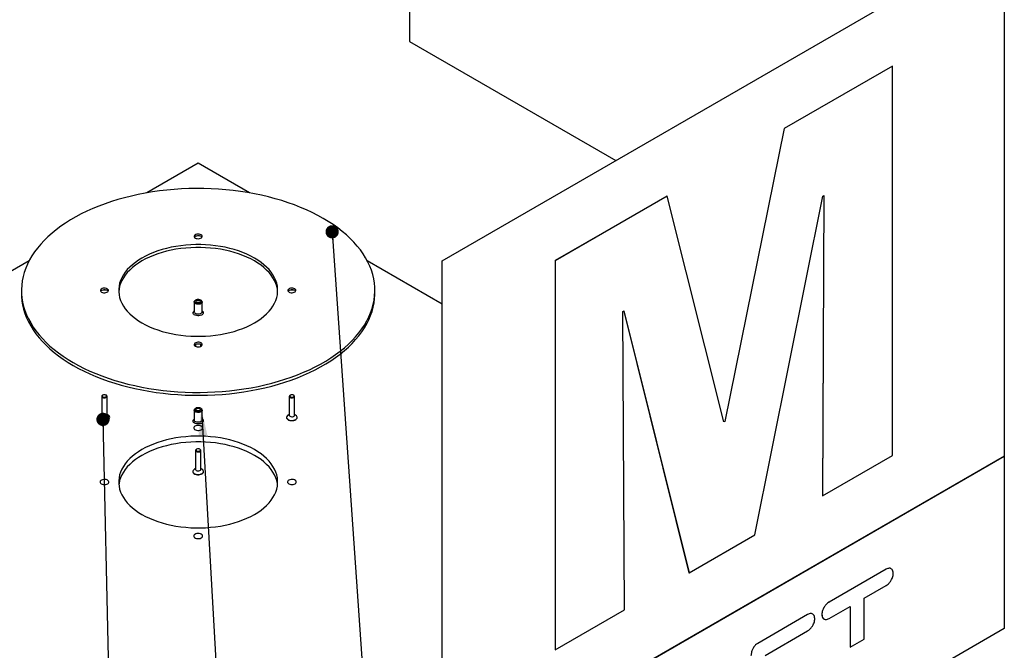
# Paper-space layout 'MA-KB-Cube' of a CAD drawing. Header units: millimetres. Extents: x 7 to 203, y 7 to 289.
# Tile 4 of 5: x 90 to 165, y 163 to 211. Entities that reach past the tile are written whole.
import ezdxf

# ---------------------------------------------------------------- set-up
doc = ezdxf.new("R2010")
doc.units = ezdxf.units.MM
doc.layers.add('LOGO', color=7, linetype='Continuous')
doc.dimstyles.new('SLDDIMSTYLE2', dxfattribs={"dimtxt": 0.18, "dimasz": 2, "dimexe": 0, "dimexo": 0.0625, "dimgap": 0, "dimtad": 0, "dimtih": 1, "dimtoh": 1, "dimdec": 0, "dimrnd": 1e-09, "dimzin": 0, "dimdsep": 46, "dimtxsty": 'Standard', "dimsah": 1, "dimcen": 0.09, "dimadec": 0, "dimazin": 0, "dimtfac": 2, "dimtdec": 0, "dimtofl": 0, "dimtmove": 0, "dimatfit": 3, "dimfxl": 1, "dimfrac": 2, "dimtolj": 1, "dimtzin": 0, "dimarcsym": 0})
doc.dimstyles.new('SLDDIMSTYLE4', dxfattribs={"dimtxt": 0.18, "dimasz": 1, "dimexe": 0, "dimexo": 0.0625, "dimgap": 0, "dimtad": 0, "dimtih": 1, "dimtoh": 1, "dimdec": 0, "dimrnd": 1e-09, "dimzin": 0, "dimdsep": 46, "dimtxsty": 'Standard', "dimblk1": 'DOT', "dimblk2": 'DOT', "dimsah": 1, "dimcen": 0.09, "dimadec": 0, "dimazin": 0, "dimtfac": 1, "dimtdec": 0, "dimtofl": 0, "dimtmove": 0, "dimatfit": 3, "dimldrblk": 'DOT', "dimfxl": 1, "dimfrac": 2, "dimtolj": 1, "dimtzin": 0, "dimarcsym": 0})

# ---------------------------------------------------------------- blocks, each defined once
blk = doc.blocks.new('_Dot')
at = {"color": 0, "linetype": 'ByBlock', "lineweight": -2}
blk.add_line((-0.5, 0), (-1, 0), dxfattribs=at)
at = {"color": 0, "linetype": 'ByBlock', "const_width": 0.5}
blk.add_lwpolyline([(-0.25, 0, 1), (0.25, 0, 1)], format="xyb", close=True, dxfattribs=at)

psp = doc.layouts.new('MA-KB-Cube')

# ---------------------------------------------------------------- linework, layer by layer
at = {"color": 7, "linetype": 'Continuous', "lineweight": 25}
for p, q in [((119.887, 225.025), (119.887, 209.298)), ((122.338, 192.742), (164.755, 217.229)), ((164.755, 217.229), (164.755, 177.987)), ((119.887, 209.298), (135.452, 200.313)), ((119.887, 209.298), (119.887, 209.298)), ((119.887, 209.298), (135.452, 200.313)), ((156.32, 207.433), (148.149, 202.716)), ((156.325, 207.431), (148.154, 202.714)), ((156.32, 207.433), (156.325, 207.431)), ((156.325, 178.047), (156.325, 207.431)), ((148.149, 202.716), (143.661, 180.604)), ((148.154, 202.714), (143.665, 180.602)), ((148.149, 202.716), (148.154, 202.714)), ((103.937, 200.091), (100.073, 197.86)), ((107.801, 197.86), (103.937, 200.091)), ((139.316, 197.617), (130.875, 192.744)), ((139.321, 197.614), (130.879, 192.741)), ((139.316, 197.617), (139.321, 197.614)), ((143.607, 180.568), (139.321, 197.614)), ((145.925, 172.043), (151.079, 197.621)), ((151.132, 197.652), (151.045, 175.004)), ((151.137, 197.655), (151.05, 175.002)), ((151.079, 197.621), (151.137, 197.655)), ((91.176, 192.724), (83.742, 188.432)), ((122.338, 189.468), (116.698, 192.724)), ((122.338, 153.501), (122.338, 192.742)), ((130.875, 192.744), (130.875, 163.36)), ((130.875, 192.744), (130.879, 192.741)), ((130.879, 192.741), (130.879, 163.357)), ((90.604, 190.493), (90.604, 190.275)), ((117.271, 190.275), (117.271, 190.493)), ((103.637, 189.62), (103.637, 188.877)), ((103.688, 189.729), (103.657, 189.681)), ((104.218, 189.681), (104.187, 189.729)), ((104.237, 188.877), (104.237, 189.62)), ((135.99, 188.911), (136.048, 188.944)), ((136.106, 166.375), (135.99, 188.911)), ((136.045, 188.942), (140.967, 169.186)), ((136.048, 188.944), (140.972, 169.184)), ((103.737, 186.417), (103.737, 186.279)), ((104.137, 186.279), (104.137, 186.417)), ((96.666, 182.499), (96.666, 181.076)), ((96.751, 182.596), (96.725, 182.581)), ((97.008, 182.581), (96.982, 182.596)), ((97.066, 181.076), (97.066, 182.499)), ((110.808, 182.499), (110.808, 181.076)), ((110.893, 182.596), (110.867, 182.581)), ((111.15, 182.581), (111.124, 182.596)), ((111.208, 181.076), (111.208, 182.499)), ((103.637, 181.456), (103.637, 180.713)), ((103.688, 181.565), (103.657, 181.517)), ((104.218, 181.517), (104.187, 181.565)), ((104.237, 180.713), (104.237, 181.456)), ((96.466, 180.912), (96.466, 180.896)), ((96.666, 181.123), (96.583, 181.076)), ((97.149, 181.076), (97.066, 181.123)), ((97.266, 180.896), (97.266, 180.912)), ((110.608, 180.912), (110.608, 180.896)), ((110.808, 181.123), (110.725, 181.076)), ((111.291, 181.076), (111.208, 181.123)), ((111.408, 180.896), (111.408, 180.912)), ((143.661, 180.604), (143.606, 180.573)), ((143.665, 180.602), (143.607, 180.568)), ((143.661, 180.604), (143.665, 180.602)), ((103.737, 178.417), (103.737, 176.994)), ((103.822, 178.514), (103.796, 178.499)), ((104.079, 178.499), (104.053, 178.514)), ((104.137, 176.994), (104.137, 178.417)), ((164.755, 177.987), (122.338, 153.501)), ((122.338, 153.498), (164.76, 177.987)), ((151.05, 175.002), (156.325, 178.047)), ((164.755, 177.987), (164.76, 177.987)), ((164.76, 177.987), (164.76, 164.978)), ((103.537, 176.83), (103.537, 176.814)), ((103.737, 177.041), (103.654, 176.994)), ((104.22, 176.994), (104.137, 177.041)), ((104.337, 176.814), (104.337, 176.83)), ((151.045, 175.004), (151.05, 175.002)), ((140.972, 169.184), (145.925, 172.043)), ((155.837, 169.446), (151.532, 166.961)), ((155.84, 169.445), (151.535, 166.959)), ((155.837, 169.446), (155.84, 169.445)), ((140.967, 169.186), (140.972, 169.184)), ((154.19, 167.259), (155.84, 168.212)), ((154.19, 164.177), (154.19, 167.259)), ((151.532, 166.961), (151.535, 166.959)), ((151.535, 165.727), (153.122, 166.643)), ((153.12, 166.642), (153.12, 163.562)), ((153.122, 166.643), (153.122, 163.561)), ((130.879, 163.357), (136.106, 166.375)), ((149.918, 166.029), (146.152, 163.855)), ((149.921, 166.028), (146.154, 163.854)), ((149.918, 166.029), (149.921, 166.028)), ((150.995, 166.034), (150.997, 166.033)), ((164.76, 164.978), (122.338, 140.489)), ((146.716, 162.945), (149.921, 164.795)), ((146.152, 163.855), (146.154, 163.854)), ((153.12, 163.562), (153.122, 163.561)), ((153.122, 163.561), (154.19, 164.177)), ((130.875, 163.36), (130.879, 163.357))]:
    psp.add_line(p, q, dxfattribs=at)
at = {"color": 7, "linetype": 'Continuous', "lineweight": 25, "flags": 128}
for points in [[(94.509, 185.05), (94.912, 184.827), (95.331, 184.614), (95.765, 184.411), (96.213, 184.219), (96.675, 184.038), (97.15, 183.868), (97.637, 183.709), (98.134, 183.563), (98.642, 183.429), (99.159, 183.307), (99.684, 183.198), (100.217, 183.101), (100.757, 183.018), (101.302, 182.948), (101.851, 182.891), (102.405, 182.847), (102.961, 182.816), (103.518, 182.8), (104.077, 182.796), (104.635, 182.806), (105.192, 182.83), (105.747, 182.867), (106.298, 182.917), (106.846, 182.981), (107.388, 183.058), (107.924, 183.148), (108.454, 183.251), (108.975, 183.366), (109.488, 183.494), (109.99, 183.635), (110.483, 183.787), (110.963, 183.951), (111.432, 184.127), (111.887, 184.314), (112.328, 184.511), (112.755, 184.719), (113.166, 184.937), (113.561, 185.165), (113.939, 185.403), (114.299, 185.649), (114.641, 185.904), (114.965, 186.166), (115.269, 186.437), (115.553, 186.714), (115.817, 186.998), (116.06, 187.289), (116.282, 187.585), (116.482, 187.886), (116.66, 188.191), (116.816, 188.501), (116.949, 188.814), (117.06, 189.13), (117.147, 189.448), (117.211, 189.769), (117.252, 190.09), (117.27, 190.412), (117.264, 190.735), (117.235, 191.057), (117.182, 191.378), (117.106, 191.697), (117.007, 192.014), (116.886, 192.329), (116.741, 192.64), (116.574, 192.948), (116.385, 193.251), (116.174, 193.55), (115.941, 193.843), (115.688, 194.13), (115.414, 194.411), (115.119, 194.685), (114.806, 194.952), (114.473, 195.211), (114.121, 195.461), (113.752, 195.703), (113.365, 195.936), (112.962, 196.159), (112.543, 196.372), (112.109, 196.575), (111.661, 196.767), (111.199, 196.948), (110.724, 197.118), (110.238, 197.276), (109.74, 197.423), (109.232, 197.557), (108.715, 197.679), (108.19, 197.788), (107.657, 197.884), (107.118, 197.968), (106.573, 198.038), (106.023, 198.095), (105.47, 198.139), (104.914, 198.169), (104.356, 198.186), (103.798, 198.19), (103.239, 198.18), (102.682, 198.156), (102.128, 198.119), (101.576, 198.068), (101.029, 198.005), (100.486, 197.928), (99.95, 197.838), (99.421, 197.735), (98.899, 197.62), (98.387, 197.491), (97.884, 197.351), (97.392, 197.199), (96.911, 197.035), (96.443, 196.859), (95.988, 196.672), (95.546, 196.475), (95.12, 196.267), (94.709, 196.048), (94.314, 195.82), (93.936, 195.583), (93.575, 195.337), (93.233, 195.082), (92.909, 194.819), (92.605, 194.549), (92.321, 194.272), (92.057, 193.987), (91.814, 193.697), (91.592, 193.401), (91.392, 193.1), (91.214, 192.795), (91.058, 192.485), (90.925, 192.172), (90.815, 191.856), (90.727, 191.538), (90.663, 191.217), (90.622, 190.896), (90.605, 190.574), (90.61, 190.251), (90.64, 189.929), (90.692, 189.608), (90.768, 189.289), (90.867, 188.972), (90.989, 188.657), (91.133, 188.345), (91.3, 188.038), (91.489, 187.735), (91.7, 187.436), (91.933, 187.143), (92.186, 186.856), (92.461, 186.575), (92.755, 186.301), (93.069, 186.034), (93.402, 185.775), (93.753, 185.525), (94.123, 185.283), (94.509, 185.05)], [(104.152, 194.699), (104.083, 194.729), (104.002, 194.746), (103.916, 194.75), (103.831, 194.739), (103.755, 194.715), (103.694, 194.68), (103.653, 194.636), (103.635, 194.587), (103.641, 194.538), (103.671, 194.491), (103.723, 194.451), (103.792, 194.421), (103.873, 194.404), (103.959, 194.4), (104.043, 194.411), (104.119, 194.435), (104.18, 194.47), (104.221, 194.514), (104.24, 194.562), (104.234, 194.612), (104.203, 194.659), (104.152, 194.699)], [(103.649, 194.521), (103.653, 194.527), (103.694, 194.571), (103.755, 194.606), (103.831, 194.63), (103.916, 194.641), (104.002, 194.637), (104.083, 194.62), (104.152, 194.59), (104.203, 194.55), (104.225, 194.521)], [(99.695, 188.044), (99.969, 187.895), (100.26, 187.756), (100.565, 187.628), (100.883, 187.512), (101.213, 187.407), (101.554, 187.314), (101.905, 187.234), (102.263, 187.167), (102.628, 187.113), (102.999, 187.072), (103.373, 187.045), (103.749, 187.031), (104.126, 187.031), (104.502, 187.045), (104.876, 187.072), (105.246, 187.113), (105.611, 187.167), (105.97, 187.234), (106.32, 187.314), (106.661, 187.407), (106.991, 187.512), (107.31, 187.628), (107.615, 187.756), (107.905, 187.895), (108.18, 188.044), (108.438, 188.202), (108.678, 188.37), (108.9, 188.546), (109.102, 188.73), (109.283, 188.92), (109.444, 189.117), (109.582, 189.32), (109.699, 189.527), (109.793, 189.737), (109.863, 189.951), (109.911, 190.167), (109.934, 190.384), (109.934, 190.602), (109.911, 190.819), (109.863, 191.035), (109.793, 191.249), (109.699, 191.459), (109.582, 191.666), (109.444, 191.869), (109.283, 192.065), (109.102, 192.256), (108.9, 192.44), (108.678, 192.616), (108.438, 192.784), (108.18, 192.942), (107.905, 193.091), (107.615, 193.23), (107.31, 193.358), (106.991, 193.474), (106.661, 193.579), (106.32, 193.672), (105.97, 193.752), (105.611, 193.819), (105.246, 193.873), (104.876, 193.914), (104.502, 193.941), (104.126, 193.955), (103.749, 193.955), (103.373, 193.941), (102.999, 193.914), (102.628, 193.873), (102.263, 193.819), (101.905, 193.752), (101.554, 193.672), (101.213, 193.579), (100.883, 193.474), (100.565, 193.358), (100.26, 193.23), (99.969, 193.091), (99.695, 192.942), (99.437, 192.784), (99.196, 192.616), (98.975, 192.44), (98.773, 192.256), (98.591, 192.065), (98.431, 191.869), (98.292, 191.666), (98.175, 191.459), (98.082, 191.249), (98.011, 191.035), (97.964, 190.819), (97.94, 190.602), (97.94, 190.384), (97.964, 190.167), (98.011, 189.951), (98.082, 189.737), (98.175, 189.527), (98.292, 189.32), (98.431, 189.117), (98.591, 188.92), (98.773, 188.73), (98.975, 188.546), (99.196, 188.37), (99.437, 188.202), (99.695, 188.044)], [(109.934, 190.384), (109.911, 190.601), (109.863, 190.817), (109.793, 191.031), (109.699, 191.242), (109.582, 191.448), (109.444, 191.651), (109.283, 191.848), (109.102, 192.038), (108.9, 192.222), (108.678, 192.398), (108.438, 192.566), (108.18, 192.724), (107.905, 192.873), (107.615, 193.012), (107.31, 193.14), (106.991, 193.257), (106.661, 193.361), (106.32, 193.454), (105.97, 193.534), (105.611, 193.601), (105.246, 193.656), (104.876, 193.696), (104.502, 193.724), (104.126, 193.737), (103.749, 193.737), (103.373, 193.724), (102.999, 193.696), (102.628, 193.656), (102.263, 193.601), (101.905, 193.534), (101.554, 193.454), (101.213, 193.361), (100.883, 193.257), (100.565, 193.14), (100.26, 193.012), (99.969, 192.873), (99.695, 192.724), (99.437, 192.566), (99.196, 192.398), (98.975, 192.222), (98.773, 192.038), (98.591, 191.848), (98.431, 191.651), (98.292, 191.448), (98.175, 191.242), (98.082, 191.031), (98.011, 190.817), (97.964, 190.601), (97.94, 190.384)], [(90.604, 190.275), (90.61, 190.033), (90.64, 189.711), (90.692, 189.391), (90.768, 189.071), (90.867, 188.754), (90.989, 188.439), (91.133, 188.128), (91.3, 187.82), (91.489, 187.517), (91.7, 187.218), (91.933, 186.925), (92.186, 186.638), (92.461, 186.357), (92.755, 186.083), (93.069, 185.816), (93.402, 185.558), (93.753, 185.307), (94.123, 185.065), (94.509, 184.832)], [(94.509, 184.832), (94.912, 184.609), (95.331, 184.396), (95.765, 184.193), (96.213, 184.001), (96.675, 183.82), (97.15, 183.65), (97.637, 183.492), (98.134, 183.345), (98.642, 183.211), (99.159, 183.089), (99.684, 182.98), (100.217, 182.884), (100.757, 182.8), (101.302, 182.73), (101.851, 182.673), (102.405, 182.629), (102.961, 182.599), (103.518, 182.582), (104.077, 182.578), (104.635, 182.589), (105.192, 182.612), (105.747, 182.649), (106.298, 182.7), (106.846, 182.763), (107.388, 182.84), (107.924, 182.93), (108.454, 183.033), (108.975, 183.149), (109.488, 183.277), (109.99, 183.417), (110.483, 183.569), (110.963, 183.733), (111.432, 183.909), (111.887, 184.096), (112.328, 184.293), (112.755, 184.501), (113.166, 184.72), (113.561, 184.948), (113.939, 185.185), (114.299, 185.431), (114.641, 185.686), (114.965, 185.949), (115.269, 186.219), (115.553, 186.497), (115.817, 186.781), (116.06, 187.071), (116.282, 187.367), (116.482, 187.668), (116.66, 187.973), (116.816, 188.283), (116.949, 188.596), (117.06, 188.912), (117.147, 189.231), (117.211, 189.551), (117.252, 189.872), (117.27, 190.195), (117.271, 190.275)], [(96.652, 190.369), (96.721, 190.339), (96.802, 190.322), (96.888, 190.318), (96.972, 190.329), (97.048, 190.353), (97.109, 190.388), (97.15, 190.432), (97.169, 190.48), (97.163, 190.53), (97.132, 190.577), (97.081, 190.617), (97.011, 190.647), (96.931, 190.664), (96.844, 190.668), (96.76, 190.657), (96.684, 190.633), (96.623, 190.598), (96.582, 190.554), (96.564, 190.505), (96.57, 190.456), (96.6, 190.409), (96.652, 190.369)], [(96.578, 190.439), (96.582, 190.445), (96.623, 190.489), (96.684, 190.524), (96.76, 190.548), (96.844, 190.559), (96.931, 190.555), (97.011, 190.538), (97.081, 190.508), (97.132, 190.468), (97.154, 190.439)], [(110.794, 190.369), (110.863, 190.339), (110.944, 190.322), (111.03, 190.318), (111.114, 190.329), (111.19, 190.353), (111.251, 190.388), (111.292, 190.432), (111.311, 190.48), (111.305, 190.53), (111.274, 190.577), (111.223, 190.617), (111.154, 190.647), (111.073, 190.664), (110.987, 190.668), (110.902, 190.657), (110.826, 190.633), (110.765, 190.598), (110.724, 190.554), (110.706, 190.505), (110.712, 190.456), (110.742, 190.409), (110.794, 190.369)], [(110.72, 190.439), (110.724, 190.445), (110.765, 190.489), (110.826, 190.524), (110.902, 190.548), (110.987, 190.559), (111.073, 190.555), (111.154, 190.538), (111.223, 190.508), (111.274, 190.468), (111.297, 190.439)], [(104.218, 189.681), (104.218, 189.681), (104.236, 189.633), (104.23, 189.583), (104.2, 189.537), (104.149, 189.498), (104.081, 189.468), (104.001, 189.451), (103.916, 189.447), (103.832, 189.458), (103.757, 189.482), (103.697, 189.516), (103.656, 189.56), (103.638, 189.608), (103.644, 189.657), (103.657, 189.681)], [(103.749, 189.783), (103.813, 189.811), (103.888, 189.826), (103.967, 189.828), (104.044, 189.816), (104.111, 189.791), (104.163, 189.757), (104.195, 189.714), (104.204, 189.669), (104.189, 189.624), (104.152, 189.583), (104.096, 189.551), (104.025, 189.529), (103.947, 189.521), (103.868, 189.526), (103.795, 189.544), (103.735, 189.574), (103.693, 189.613), (103.672, 189.657), (103.675, 189.703), (103.701, 189.747), (103.749, 189.783)], [(103.819, 189.743), (103.873, 189.764), (103.937, 189.771), (104.001, 189.764), (104.055, 189.743), (104.091, 189.711), (104.104, 189.675), (104.091, 189.638), (104.055, 189.607), (104.001, 189.586), (103.937, 189.578), (103.873, 189.586), (103.819, 189.607), (103.783, 189.638), (103.771, 189.675), (103.783, 189.711), (103.819, 189.743)], [(104.237, 188.948), (104.26, 188.93), (104.304, 188.88), (104.325, 188.825), (104.322, 188.768), (104.295, 188.714), (104.245, 188.666), (104.176, 188.626), (104.092, 188.597), (103.998, 188.581), (103.9, 188.58), (103.805, 188.592), (103.718, 188.617), (103.645, 188.655), (103.59, 188.701), (103.557, 188.755), (103.547, 188.811), (103.563, 188.866), (103.601, 188.918), (103.637, 188.948)], [(104.237, 188.877), (104.23, 188.84), (104.2, 188.794), (104.149, 188.755), (104.081, 188.725), (104.001, 188.708), (103.916, 188.704), (103.832, 188.715), (103.757, 188.738), (103.697, 188.773), (103.656, 188.817), (103.638, 188.865), (103.637, 188.877)], [(104.152, 186.535), (104.083, 186.565), (104.002, 186.582), (103.916, 186.586), (103.831, 186.575), (103.755, 186.551), (103.694, 186.516), (103.653, 186.472), (103.635, 186.423), (103.641, 186.374), (103.671, 186.327), (103.723, 186.287), (103.792, 186.257), (103.873, 186.24), (103.959, 186.236), (104.043, 186.247), (104.119, 186.271), (104.18, 186.306), (104.221, 186.35), (104.24, 186.398), (104.234, 186.448), (104.203, 186.495), (104.152, 186.535)], [(103.649, 186.356), (103.653, 186.363), (103.694, 186.407), (103.755, 186.442), (103.831, 186.466), (103.916, 186.477), (104.002, 186.473), (104.083, 186.456), (104.152, 186.426), (104.203, 186.386), (104.225, 186.356)], [(96.725, 182.581), (96.702, 182.565), (96.673, 182.529), (96.667, 182.489), (96.685, 182.45), (96.725, 182.418), (96.782, 182.395), (96.849, 182.384), (96.918, 182.388), (96.981, 182.405), (97.03, 182.433), (97.059, 182.469), (97.065, 182.509), (97.047, 182.548), (97.008, 182.581), (97.008, 182.581)], [(96.982, 182.596), (96.929, 182.616), (96.866, 182.623), (96.804, 182.616), (96.751, 182.596), (96.715, 182.565), (96.703, 182.529), (96.715, 182.493), (96.751, 182.462), (96.804, 182.442), (96.866, 182.435), (96.929, 182.442), (96.982, 182.462), (97.017, 182.493), (97.029, 182.529), (97.017, 182.565), (96.982, 182.596)], [(110.867, 182.581), (110.844, 182.565), (110.815, 182.529), (110.809, 182.489), (110.827, 182.45), (110.867, 182.418), (110.924, 182.395), (110.991, 182.384), (111.06, 182.388), (111.123, 182.405), (111.172, 182.433), (111.201, 182.469), (111.207, 182.509), (111.19, 182.548), (111.15, 182.581), (111.15, 182.581)], [(111.124, 182.596), (111.071, 182.616), (111.008, 182.623), (110.946, 182.616), (110.893, 182.596), (110.857, 182.565), (110.845, 182.529), (110.857, 182.493), (110.893, 182.462), (110.946, 182.442), (111.008, 182.435), (111.071, 182.442), (111.124, 182.462), (111.159, 182.493), (111.172, 182.529), (111.159, 182.565), (111.124, 182.596)], [(104.218, 181.517), (104.218, 181.517), (104.236, 181.468), (104.23, 181.419), (104.2, 181.373), (104.149, 181.334), (104.081, 181.304), (104.001, 181.287), (103.916, 181.283), (103.832, 181.294), (103.757, 181.317), (103.697, 181.352), (103.656, 181.396), (103.638, 181.444), (103.644, 181.493), (103.657, 181.517)], [(103.749, 181.619), (103.813, 181.647), (103.888, 181.662), (103.967, 181.664), (104.044, 181.652), (104.111, 181.627), (104.163, 181.592), (104.195, 181.55), (104.204, 181.505), (104.189, 181.46), (104.152, 181.419), (104.096, 181.387), (104.025, 181.365), (103.947, 181.357), (103.868, 181.362), (103.795, 181.38), (103.735, 181.41), (103.693, 181.449), (103.672, 181.493), (103.675, 181.539), (103.701, 181.582), (103.749, 181.619)], [(103.819, 181.579), (103.873, 181.599), (103.937, 181.607), (104.001, 181.599), (104.055, 181.579), (104.091, 181.547), (104.104, 181.511), (104.091, 181.474), (104.055, 181.443), (104.001, 181.422), (103.937, 181.414), (103.873, 181.422), (103.819, 181.443), (103.783, 181.474), (103.771, 181.511), (103.783, 181.547), (103.819, 181.579)], [(96.466, 180.896), (96.471, 180.86), (96.499, 180.804), (96.55, 180.754), (96.621, 180.714), (96.707, 180.684), (96.804, 180.668), (96.904, 180.666), (97.002, 180.679), (97.091, 180.705), (97.166, 180.743), (97.223, 180.791), (97.256, 180.846), (97.266, 180.896)], [(96.583, 181.076), (96.535, 181.042), (96.49, 180.991), (96.468, 180.934), (96.471, 180.876), (96.499, 180.821), (96.55, 180.771), (96.621, 180.73), (96.707, 180.7), (96.804, 180.684), (96.904, 180.682), (97.002, 180.695), (97.091, 180.721), (97.166, 180.76), (97.223, 180.808), (97.256, 180.862), (97.266, 180.92), (97.25, 180.977), (97.21, 181.03), (97.149, 181.076), (97.149, 181.076)], [(96.666, 181.076), (96.667, 181.066), (96.685, 181.027), (96.725, 180.994), (96.782, 180.971), (96.849, 180.961), (96.918, 180.964), (96.981, 180.981), (97.03, 181.009), (97.059, 181.046), (97.066, 181.076)], [(104.237, 180.783), (104.26, 180.766), (104.304, 180.716), (104.325, 180.661), (104.322, 180.604), (104.295, 180.55), (104.245, 180.502), (104.176, 180.462), (104.092, 180.433), (103.998, 180.417), (103.9, 180.415), (103.805, 180.428), (103.718, 180.453), (103.645, 180.491), (103.59, 180.537), (103.557, 180.59), (103.547, 180.647), (103.563, 180.702), (103.601, 180.754), (103.637, 180.783)], [(104.237, 180.713), (104.23, 180.676), (104.2, 180.63), (104.149, 180.591), (104.081, 180.561), (104.001, 180.544), (103.916, 180.54), (103.832, 180.551), (103.757, 180.574), (103.697, 180.609), (103.656, 180.653), (103.638, 180.701), (103.637, 180.713)], [(110.608, 180.896), (110.613, 180.86), (110.641, 180.804), (110.692, 180.754), (110.763, 180.714), (110.849, 180.684), (110.946, 180.668), (111.046, 180.666), (111.144, 180.679), (111.233, 180.705), (111.308, 180.743), (111.365, 180.791), (111.399, 180.846), (111.408, 180.896)], [(110.725, 181.076), (110.677, 181.042), (110.632, 180.991), (110.61, 180.934), (110.613, 180.876), (110.641, 180.821), (110.692, 180.771), (110.763, 180.73), (110.849, 180.7), (110.946, 180.684), (111.046, 180.682), (111.144, 180.695), (111.233, 180.721), (111.308, 180.76), (111.365, 180.808), (111.399, 180.862), (111.408, 180.92), (111.392, 180.977), (111.353, 181.03), (111.291, 181.076), (111.291, 181.076)], [(110.808, 181.076), (110.809, 181.066), (110.827, 181.027), (110.867, 180.994), (110.924, 180.971), (110.991, 180.961), (111.06, 180.964), (111.123, 180.981), (111.172, 181.009), (111.201, 181.046), (111.208, 181.076)], [(104.173, 180.252), (104.101, 180.283), (104.016, 180.303), (103.926, 180.308), (103.836, 180.299), (103.754, 180.277), (103.686, 180.242), (103.636, 180.198), (103.609, 180.148), (103.606, 180.096), (103.627, 180.045), (103.672, 179.999), (103.736, 179.962), (103.815, 179.937), (103.903, 179.924), (103.994, 179.926), (104.08, 179.942), (104.156, 179.971), (104.216, 180.01), (104.255, 180.058), (104.27, 180.109), (104.261, 180.161), (104.228, 180.21), (104.173, 180.252)], [(99.695, 173.584), (99.969, 173.436), (100.26, 173.297), (100.565, 173.169), (100.883, 173.052), (101.213, 172.947), (101.554, 172.855), (101.905, 172.775), (102.263, 172.707), (102.628, 172.653), (102.999, 172.613), (103.373, 172.585), (103.749, 172.572), (104.126, 172.572), (104.502, 172.585), (104.876, 172.613), (105.246, 172.653), (105.611, 172.707), (105.97, 172.775), (106.32, 172.855), (106.661, 172.947), (106.991, 173.052), (107.31, 173.169), (107.615, 173.297), (107.905, 173.436), (108.18, 173.584), (108.438, 173.743), (108.678, 173.911), (108.9, 174.087), (109.102, 174.271), (109.283, 174.461), (109.444, 174.658), (109.582, 174.86), (109.699, 175.067), (109.793, 175.278), (109.863, 175.492), (109.911, 175.708), (109.934, 175.925), (109.934, 176.142), (109.911, 176.36), (109.863, 176.576), (109.793, 176.789), (109.699, 177), (109.582, 177.207), (109.444, 177.409), (109.283, 177.606), (109.102, 177.797), (108.9, 177.981), (108.678, 178.157), (108.438, 178.324), (108.18, 178.483), (107.905, 178.632), (107.615, 178.771), (107.31, 178.898), (106.991, 179.015), (106.661, 179.12), (106.32, 179.213), (105.97, 179.293), (105.611, 179.36), (105.246, 179.414), (104.876, 179.455), (104.502, 179.482), (104.126, 179.496), (103.749, 179.496), (103.373, 179.482), (102.999, 179.455), (102.628, 179.414), (102.263, 179.36), (101.905, 179.293), (101.554, 179.213), (101.213, 179.12), (100.883, 179.015), (100.565, 178.898), (100.26, 178.771), (99.969, 178.632), (99.695, 178.483), (99.437, 178.324), (99.196, 178.157), (98.975, 177.981), (98.773, 177.797), (98.591, 177.606), (98.431, 177.409), (98.292, 177.207), (98.175, 177), (98.082, 176.789), (98.011, 176.576), (97.964, 176.36), (97.94, 176.142), (97.94, 175.925), (97.964, 175.708), (98.011, 175.492), (98.082, 175.278), (98.175, 175.067), (98.292, 174.86), (98.431, 174.658), (98.591, 174.461), (98.773, 174.271), (98.975, 174.087), (99.196, 173.911), (99.437, 173.743), (99.695, 173.584)], [(109.925, 175.816), (109.911, 175.924), (109.863, 176.14), (109.793, 176.354), (109.699, 176.565), (109.582, 176.771), (109.444, 176.974), (109.283, 177.171), (109.102, 177.361), (108.9, 177.545), (108.678, 177.721), (108.438, 177.889), (108.18, 178.047), (107.905, 178.196), (107.615, 178.335), (107.31, 178.463), (106.991, 178.58), (106.661, 178.684), (106.32, 178.777), (105.97, 178.857), (105.611, 178.924), (105.246, 178.979), (104.876, 179.019), (104.502, 179.047), (104.126, 179.06), (103.749, 179.06), (103.373, 179.047), (102.999, 179.019), (102.628, 178.979), (102.263, 178.924), (101.905, 178.857), (101.554, 178.777), (101.213, 178.684), (100.883, 178.58), (100.565, 178.463), (100.26, 178.335), (99.969, 178.196), (99.695, 178.047), (99.437, 177.889), (99.196, 177.721), (98.975, 177.545), (98.773, 177.361), (98.591, 177.171), (98.431, 176.974), (98.292, 176.771), (98.175, 176.565), (98.082, 176.354), (98.011, 176.14), (97.964, 175.924), (97.949, 175.816)], [(103.796, 178.499), (103.773, 178.483), (103.744, 178.447), (103.738, 178.407), (103.756, 178.368), (103.796, 178.335), (103.853, 178.312), (103.92, 178.302), (103.989, 178.306), (104.052, 178.323), (104.101, 178.351), (104.13, 178.387), (104.136, 178.427), (104.118, 178.466), (104.079, 178.499), (104.079, 178.499)], [(104.053, 178.514), (104, 178.534), (103.937, 178.541), (103.875, 178.534), (103.822, 178.514), (103.786, 178.483), (103.774, 178.447), (103.786, 178.411), (103.822, 178.38), (103.875, 178.36), (103.937, 178.353), (104, 178.36), (104.053, 178.38), (104.088, 178.411), (104.101, 178.447), (104.088, 178.483), (104.053, 178.514)], [(103.537, 176.814), (103.542, 176.778), (103.57, 176.722), (103.621, 176.672), (103.692, 176.632), (103.778, 176.602), (103.875, 176.586), (103.975, 176.584), (104.073, 176.597), (104.162, 176.623), (104.237, 176.661), (104.294, 176.709), (104.328, 176.764), (104.337, 176.814)], [(103.654, 176.994), (103.606, 176.96), (103.561, 176.909), (103.539, 176.852), (103.542, 176.794), (103.57, 176.739), (103.621, 176.689), (103.692, 176.648), (103.778, 176.618), (103.875, 176.602), (103.975, 176.6), (104.073, 176.613), (104.162, 176.639), (104.237, 176.678), (104.294, 176.725), (104.328, 176.78), (104.337, 176.838), (104.321, 176.895), (104.281, 176.948), (104.22, 176.994), (104.22, 176.994)], [(103.737, 176.994), (103.738, 176.984), (103.756, 176.945), (103.796, 176.912), (103.853, 176.889), (103.92, 176.879), (103.989, 176.882), (104.052, 176.899), (104.101, 176.927), (104.13, 176.964), (104.137, 176.994)], [(96.63, 175.898), (96.703, 175.866), (96.787, 175.847), (96.877, 175.841), (96.967, 175.85), (97.049, 175.873), (97.117, 175.907), (97.167, 175.951), (97.195, 176.001), (97.198, 176.053), (97.176, 176.104), (97.132, 176.15), (97.068, 176.187), (96.988, 176.213), (96.9, 176.225), (96.809, 176.223), (96.723, 176.207), (96.647, 176.179), (96.587, 176.139), (96.548, 176.092), (96.533, 176.04), (96.542, 175.988), (96.576, 175.939), (96.63, 175.898)], [(110.773, 175.898), (110.845, 175.866), (110.929, 175.847), (111.02, 175.841), (111.109, 175.85), (111.191, 175.873), (111.259, 175.907), (111.309, 175.951), (111.337, 176.001), (111.34, 176.053), (111.318, 176.104), (111.274, 176.15), (111.21, 176.187), (111.131, 176.213), (111.042, 176.225), (110.952, 176.223), (110.865, 176.207), (110.789, 176.179), (110.73, 176.139), (110.691, 176.092), (110.675, 176.04), (110.684, 175.988), (110.718, 175.939), (110.773, 175.898)], [(104.173, 172.088), (104.101, 172.119), (104.016, 172.139), (103.926, 172.144), (103.836, 172.135), (103.754, 172.113), (103.686, 172.078), (103.636, 172.034), (103.609, 171.984), (103.606, 171.932), (103.627, 171.881), (103.672, 171.835), (103.736, 171.798), (103.815, 171.773), (103.903, 171.76), (103.994, 171.762), (104.08, 171.778), (104.156, 171.807), (104.216, 171.846), (104.255, 171.893), (104.27, 171.945), (104.261, 171.997), (104.228, 172.046), (104.173, 172.088)]]:
    psp.add_lwpolyline(points, dxfattribs=at)
at = {"color": 7, "linetype": 'Continuous', "lineweight": 25}
for centre in [(103.937, 193.918), (96.866, 189.835), (111.008, 189.835), (103.937, 185.753)]:
    psp.add_arc(centre, 0.693, 68.58445, 111.41555, dxfattribs=at)
for points, knots in [([(156.211, 169.483), (156.201, 169.49), (156.165, 169.518), (156.08, 169.524), (155.964, 169.51), (155.88, 169.468), (155.837, 169.446)], [0, 0, 0, 0, 0.104848, 0.396238, 0.692911, 1, 1, 1, 1]), ([(156.213, 169.482), (156.203, 169.489), (156.168, 169.517), (156.082, 169.523), (155.966, 169.509), (155.883, 169.466), (155.84, 169.445)], [0, 0, 0, 0, 0.104848, 0.396238, 0.692911, 1, 1, 1, 1]), ([(156.378, 169.139), (156.373, 169.198), (156.363, 169.314), (156.304, 169.427), (156.246, 169.461), (156.224, 169.474)], [0, 0, 0, 0, 0.393754, 0.772585, 1, 1, 1, 1]), ([(155.84, 168.212), (155.894, 168.248), (156, 168.32), (156.143, 168.484), (156.251, 168.657), (156.324, 168.827), (156.369, 168.988), (156.375, 169.088), (156.378, 169.139)], [0, 0, 0, 0, 0.191796, 0.376482, 0.558607, 0.702313, 0.848491, 1, 1, 1, 1]), ([(151.532, 166.961), (151.478, 166.924), (151.373, 166.853), (151.229, 166.689), (151.121, 166.516), (151.048, 166.345), (151.003, 166.185), (150.997, 166.085), (150.995, 166.034)], [0, 0, 0, 0, 0.191724, 0.376421, 0.558585, 0.702315, 0.8485, 1, 1, 1, 1]), ([(151.535, 166.959), (151.481, 166.923), (151.375, 166.852), (151.232, 166.688), (151.123, 166.515), (151.05, 166.344), (151.005, 166.183), (151, 166.083), (150.997, 166.033)], [0, 0, 0, 0, 0.191724, 0.376421, 0.558585, 0.702315, 0.8485, 1, 1, 1, 1]), ([(150.292, 166.066), (150.283, 166.074), (150.247, 166.101), (150.161, 166.108), (150.045, 166.093), (149.961, 166.051), (149.918, 166.029)], [0, 0, 0, 0, 0.106578, 0.397409, 0.693543, 1, 1, 1, 1]), ([(150.295, 166.065), (150.285, 166.072), (150.249, 166.1), (150.164, 166.106), (150.047, 166.092), (149.963, 166.049), (149.921, 166.028)], [0, 0, 0, 0, 0.106578, 0.397409, 0.693543, 1, 1, 1, 1]), ([(149.921, 164.795), (149.975, 164.831), (150.081, 164.903), (150.224, 165.067), (150.333, 165.24), (150.406, 165.411), (150.451, 165.572), (150.456, 165.672), (150.459, 165.723)], [0, 0, 0, 0, 0.191731, 0.376466, 0.558674, 0.702416, 0.848575, 1, 1, 1, 1]), ([(150.459, 165.723), (150.454, 165.782), (150.445, 165.898), (150.386, 166.011), (150.328, 166.045), (150.306, 166.057)], [0, 0, 0, 0, 0.394486, 0.774047, 1, 1, 1, 1]), ([(150.995, 166.034), (150.999, 165.975), (151.009, 165.859), (151.068, 165.746), (151.126, 165.712), (151.148, 165.699)], [0, 0, 0, 0, 0.393735, 0.772576, 1, 1, 1, 1]), ([(150.997, 166.033), (151.002, 165.974), (151.011, 165.858), (151.07, 165.744), (151.129, 165.71), (151.151, 165.697)], [0, 0, 0, 0, 0.393735, 0.772576, 1, 1, 1, 1]), ([(151.162, 165.69), (151.171, 165.682), (151.207, 165.655), (151.292, 165.648), (151.408, 165.663), (151.492, 165.705), (151.535, 165.727)], [0, 0, 0, 0, 0.104907, 0.396391, 0.693057, 1, 1, 1, 1]), ([(146.152, 163.855), (146.099, 163.819), (145.996, 163.749), (145.858, 163.583), (145.745, 163.385), (145.662, 163.156), (145.652, 163.006), (145.646, 162.93)], [0, 0, 0, 0, 0.19127, 0.372686, 0.553068, 0.771028, 1, 1, 1, 1]), ([(146.154, 163.854), (146.101, 163.818), (145.998, 163.747), (145.86, 163.582), (145.747, 163.384), (145.665, 163.154), (145.654, 163.005), (145.648, 162.929)], [0, 0, 0, 0, 0.19127, 0.372686, 0.553068, 0.771028, 1, 1, 1, 1])]:
    psp.add_open_spline(points, degree=3, knots=knots, dxfattribs=at)

# ---------------------------------------------------------------- leaders
at = {"layer": 'LOGO'}
for points, dimstyle in [([(114.044, 194.922), (118.423, 131.833)], 'SLDDIMSTYLE4'), ([(104.18, 181.574), (107.039, 131.835)], 'SLDDIMSTYLE2'), ([(96.754, 180.761), (97.801, 131.688)], 'SLDDIMSTYLE4')]:
    psp.add_leader(points, dimstyle=dimstyle, dxfattribs=at)

doc.saveas('drawing.dxf')
